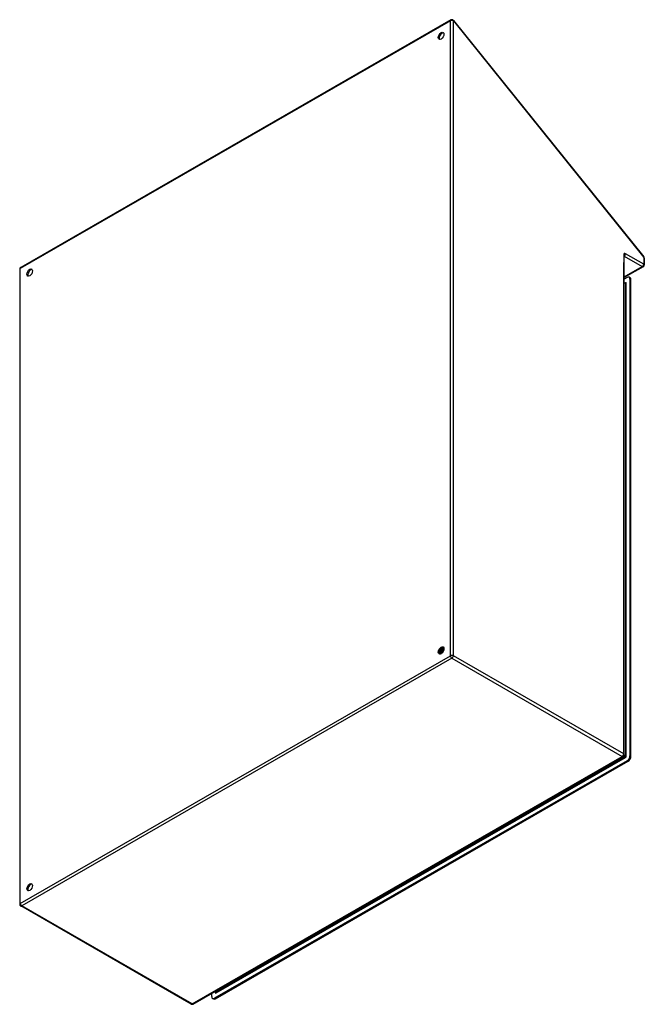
# Model space of a CAD drawing. Header units: inches. Extents: x 172.5 to 203.1, y 55.9 to 104.2.
import ezdxf

# ---------------------------------------------------------------- set-up
doc = ezdxf.new("R2010")
doc.units = ezdxf.units.IN
doc.header["$MEASUREMENT"] = 0
doc.layers.add('Visible Edges(ANSI)', color=7, linetype='Continuous', lineweight=25)
doc.layers.add('Visible Tangent Edges(ANSI)', color=7, linetype='Continuous', lineweight=25)

msp = doc.modelspace()

# ---------------------------------------------------------------- linework, layer by layer
at = {"layer": 'Visible Edges(ANSI)'}
for p, q in [((193.592, 104.143), (172.519, 92.007)), ((193.718, 104.119), (203.043, 92.525)), ((202.086, 92.593), (202.086, 92.591)), ((202.086, 68.127), (202.086, 92.591)), ((203.065, 92.463), (203.065, 92.134)), ((172.469, 91.921), (172.469, 60.797)), ((203.015, 92.048), (202.086, 91.513)), ((202.225, 91.52), (202.086, 91.44)), ((202.086, 91.279), (202.134, 91.251)), ((202.372, 91.502), (202.323, 91.53)), ((202.364, 91.439), (202.364, 68.072)), ((202.413, 68.044), (202.413, 91.412)), ((193.144, 73.361), (193.143, 73.362)), ((193.17, 73.369), (193.172, 73.368)), ((193.212, 73.365), (193.21, 73.366)), ((193.038, 73.119), (193.035, 73.121)), ((193.04, 73.105), (193.037, 73.107)), ((193.054, 73.162), (193.038, 73.152)), ((193.055, 73.126), (193.058, 73.125)), ((193.065, 73.232), (193.062, 73.234)), ((193.075, 73.085), (193.072, 73.087)), ((193.089, 73.142), (193.073, 73.132)), ((193.076, 73.1), (193.073, 73.101)), ((193.079, 73.26), (193.082, 73.259)), ((193.093, 73.108), (193.096, 73.106)), ((193.103, 73.216), (193.1, 73.218)), ((193.124, 73.121), (193.108, 73.112)), ((193.112, 73.081), (193.111, 73.082)), ((193.116, 73.245), (193.119, 73.243)), ((193.141, 73.201), (193.138, 73.202)), ((193.145, 73.344), (193.145, 73.326)), ((193.153, 73.229), (193.156, 73.228)), ((193.178, 73.345), (193.175, 73.346)), ((193.178, 73.185), (193.175, 73.186)), ((193.18, 73.324), (193.18, 73.306)), ((193.19, 73.214), (193.193, 73.213)), ((193.203, 73.353), (193.206, 73.351)), ((193.212, 73.329), (193.21, 73.33)), ((193.214, 73.304), (193.214, 73.286)), ((193.236, 73.336), (193.239, 73.335)), ((193.247, 73.345), (193.244, 73.346)), ((193.246, 73.313), (193.244, 73.314)), ((193.248, 73.307), (193.247, 73.307)), ((180.963, 55.906), (202.036, 68.041)), ((202.225, 67.83), (182.014, 56.192)), ((182.062, 56.164), (202.273, 67.803)), ((180.864, 55.906), (172.519, 60.712)), ((182.016, 56.512), (182.062, 56.486)), ((181.875, 56.272), (181.875, 56.431)), ((181.964, 56.154), (181.916, 56.182))]:
    msp.add_line(p, q, dxfattribs=at)
at = {"layer": 'Visible Edges(ANSI)', "flags": 128}
for points in [[(202.138, 91.25), (202.137, 91.25), (202.134, 91.251)], [(193.141, 73.36), (193.142, 73.356), (193.142, 73.352), (193.142, 73.347), (193.142, 73.342), (193.142, 73.338), (193.142, 73.333), (193.141, 73.328), (193.141, 73.323), (193.14, 73.319), (193.139, 73.314), (193.138, 73.309), (193.137, 73.304), (193.136, 73.299), (193.135, 73.294), (193.133, 73.289), (193.132, 73.284), (193.13, 73.279), (193.128, 73.274), (193.127, 73.269), (193.125, 73.264), (193.123, 73.259), (193.12, 73.254), (193.118, 73.249), (193.116, 73.245)], [(193.119, 73.243), (193.121, 73.248), (193.123, 73.253), (193.126, 73.258), (193.128, 73.263), (193.13, 73.268), (193.132, 73.273), (193.133, 73.278), (193.135, 73.284), (193.137, 73.289), (193.138, 73.294), (193.139, 73.299), (193.14, 73.304), (193.141, 73.309), (193.142, 73.314), (193.143, 73.319), (193.144, 73.324), (193.144, 73.329), (193.145, 73.333), (193.145, 73.338), (193.145, 73.343), (193.145, 73.348), (193.145, 73.352), (193.144, 73.357), (193.144, 73.361)], [(193.173, 73.346), (193.172, 73.347), (193.17, 73.347), (193.169, 73.348), (193.168, 73.348), (193.167, 73.349), (193.166, 73.35), (193.164, 73.35), (193.163, 73.351), (193.162, 73.351), (193.161, 73.352), (193.16, 73.353), (193.158, 73.353), (193.157, 73.354), (193.156, 73.355), (193.155, 73.355), (193.154, 73.356), (193.152, 73.356), (193.151, 73.357), (193.15, 73.358), (193.149, 73.358), (193.148, 73.359), (193.146, 73.359), (193.145, 73.36), (193.144, 73.361)], [(193.15, 73.366), (193.151, 73.366), (193.151, 73.366), (193.152, 73.367), (193.153, 73.367), (193.154, 73.367), (193.155, 73.367), (193.156, 73.367), (193.156, 73.367), (193.157, 73.367), (193.158, 73.367), (193.159, 73.368), (193.16, 73.368), (193.161, 73.368), (193.161, 73.368), (193.162, 73.368), (193.163, 73.368), (193.164, 73.368), (193.165, 73.369), (193.166, 73.369), (193.166, 73.369), (193.167, 73.369), (193.168, 73.369), (193.169, 73.369), (193.17, 73.369)], [(193.167, 73.376), (193.167, 73.376), (193.167, 73.376), (193.167, 73.375), (193.167, 73.375), (193.167, 73.375), (193.168, 73.374), (193.168, 73.374), (193.168, 73.374), (193.168, 73.374), (193.168, 73.373), (193.168, 73.373), (193.168, 73.373), (193.168, 73.373), (193.169, 73.372), (193.169, 73.372), (193.169, 73.372), (193.169, 73.371), (193.169, 73.371), (193.169, 73.371), (193.169, 73.371), (193.169, 73.37), (193.169, 73.37), (193.17, 73.37), (193.17, 73.369)], [(193.172, 73.368), (193.172, 73.368), (193.172, 73.369), (193.172, 73.369), (193.172, 73.37), (193.172, 73.37), (193.171, 73.37), (193.171, 73.371), (193.171, 73.371), (193.171, 73.371), (193.171, 73.372), (193.171, 73.372), (193.171, 73.373), (193.17, 73.373), (193.17, 73.373), (193.17, 73.374), (193.17, 73.374), (193.17, 73.374), (193.17, 73.375), (193.169, 73.375), (193.169, 73.375), (193.169, 73.376), (193.169, 73.376), (193.169, 73.377), (193.168, 73.377)], [(193.172, 73.368), (193.172, 73.367), (193.172, 73.366), (193.172, 73.366), (193.172, 73.365), (193.172, 73.364), (193.172, 73.363), (193.172, 73.362), (193.172, 73.361), (193.172, 73.36), (193.172, 73.359), (193.172, 73.359), (193.172, 73.358), (193.172, 73.357), (193.172, 73.356), (193.172, 73.355), (193.172, 73.354), (193.172, 73.353), (193.172, 73.352), (193.172, 73.352), (193.172, 73.351), (193.172, 73.35), (193.172, 73.349), (193.172, 73.348), (193.172, 73.347)], [(193.206, 73.351), (193.205, 73.353), (193.204, 73.355), (193.204, 73.356), (193.203, 73.358), (193.202, 73.359), (193.201, 73.361), (193.2, 73.362), (193.199, 73.364), (193.198, 73.365), (193.197, 73.367), (193.196, 73.368), (193.195, 73.369), (193.194, 73.371), (193.193, 73.372), (193.192, 73.373), (193.191, 73.374), (193.19, 73.375), (193.189, 73.377), (193.187, 73.378), (193.186, 73.379), (193.185, 73.38), (193.184, 73.381), (193.182, 73.382), (193.181, 73.382)], [(193.181, 73.382), (193.182, 73.381), (193.183, 73.381), (193.184, 73.38), (193.185, 73.379), (193.186, 73.378), (193.188, 73.376), (193.189, 73.375), (193.19, 73.374), (193.191, 73.373), (193.192, 73.372), (193.193, 73.371), (193.194, 73.37), (193.194, 73.368), (193.195, 73.367), (193.196, 73.366), (193.197, 73.364), (193.198, 73.363), (193.199, 73.362), (193.2, 73.36), (193.2, 73.359), (193.201, 73.357), (193.202, 73.356), (193.202, 73.354), (193.203, 73.353)], [(193.192, 73.373), (193.195, 73.372), (193.197, 73.372), (193.199, 73.371), (193.202, 73.37), (193.204, 73.369), (193.206, 73.368), (193.208, 73.367), (193.21, 73.366), (193.212, 73.365), (193.214, 73.363), (193.216, 73.362), (193.218, 73.36), (193.22, 73.359), (193.222, 73.357), (193.224, 73.355), (193.225, 73.353), (193.227, 73.351), (193.228, 73.349), (193.23, 73.347), (193.231, 73.345), (193.233, 73.343), (193.234, 73.341), (193.235, 73.338), (193.236, 73.336)], [(193.239, 73.335), (193.238, 73.336), (193.237, 73.338), (193.237, 73.339), (193.236, 73.341), (193.235, 73.343), (193.234, 73.344), (193.233, 73.345), (193.232, 73.347), (193.231, 73.348), (193.23, 73.35), (193.229, 73.351), (193.228, 73.352), (193.227, 73.353), (193.225, 73.355), (193.224, 73.356), (193.223, 73.357), (193.222, 73.358), (193.22, 73.359), (193.219, 73.36), (193.218, 73.361), (193.217, 73.362), (193.215, 73.363), (193.214, 73.364), (193.212, 73.365)], [(193.021, 73.144), (193.025, 73.146), (193.028, 73.147), (193.032, 73.149), (193.036, 73.151), (193.039, 73.153), (193.043, 73.155), (193.046, 73.157), (193.05, 73.16), (193.053, 73.162), (193.057, 73.165), (193.061, 73.168), (193.064, 73.171), (193.068, 73.174), (193.071, 73.177), (193.074, 73.181), (193.078, 73.184), (193.081, 73.188), (193.084, 73.192), (193.088, 73.196), (193.091, 73.2), (193.094, 73.204), (193.097, 73.208), (193.1, 73.212), (193.103, 73.216)], [(193.1, 73.218), (193.097, 73.214), (193.094, 73.209), (193.091, 73.205), (193.088, 73.202), (193.085, 73.198), (193.082, 73.194), (193.079, 73.19), (193.076, 73.187), (193.073, 73.183), (193.069, 73.18), (193.066, 73.177), (193.063, 73.174), (193.059, 73.171), (193.056, 73.168), (193.052, 73.165), (193.049, 73.163), (193.046, 73.16), (193.042, 73.158), (193.039, 73.156), (193.035, 73.154), (193.032, 73.152), (193.028, 73.15), (193.025, 73.148), (193.022, 73.147)], [(193.035, 73.121), (193.034, 73.121), (193.034, 73.121), (193.033, 73.121), (193.032, 73.121), (193.032, 73.121), (193.031, 73.121), (193.031, 73.121), (193.03, 73.121), (193.03, 73.121), (193.029, 73.121), (193.029, 73.121), (193.028, 73.12), (193.027, 73.12), (193.027, 73.12), (193.026, 73.12), (193.026, 73.12), (193.025, 73.121), (193.025, 73.121), (193.024, 73.121), (193.024, 73.121), (193.023, 73.121), (193.023, 73.121), (193.022, 73.121), (193.022, 73.121)], [(193.022, 73.119), (193.022, 73.119), (193.023, 73.119), (193.024, 73.119), (193.024, 73.119), (193.025, 73.119), (193.026, 73.119), (193.026, 73.119), (193.027, 73.119), (193.027, 73.119), (193.028, 73.119), (193.029, 73.119), (193.029, 73.119), (193.03, 73.119), (193.031, 73.119), (193.032, 73.119), (193.032, 73.119), (193.033, 73.119), (193.034, 73.119), (193.034, 73.119), (193.035, 73.119), (193.036, 73.119), (193.036, 73.119), (193.037, 73.119), (193.038, 73.119)], [(193.073, 73.101), (193.07, 73.101), (193.068, 73.101), (193.065, 73.101), (193.063, 73.1), (193.06, 73.1), (193.058, 73.101), (193.055, 73.101), (193.053, 73.101), (193.051, 73.102), (193.049, 73.102), (193.046, 73.103), (193.044, 73.103), (193.042, 73.104), (193.04, 73.105), (193.038, 73.106), (193.036, 73.107), (193.034, 73.108), (193.033, 73.11), (193.031, 73.111), (193.029, 73.113), (193.027, 73.114), (193.026, 73.116), (193.024, 73.117), (193.023, 73.119)], [(193.035, 73.121), (193.034, 73.122), (193.034, 73.123), (193.033, 73.124), (193.033, 73.125), (193.033, 73.126), (193.032, 73.127), (193.032, 73.128), (193.031, 73.129), (193.031, 73.13), (193.03, 73.131), (193.03, 73.132), (193.03, 73.133), (193.029, 73.134), (193.029, 73.135), (193.028, 73.136), (193.028, 73.137), (193.027, 73.138), (193.027, 73.139), (193.027, 73.14), (193.026, 73.141), (193.026, 73.142), (193.025, 73.143), (193.025, 73.144), (193.024, 73.145)], [(193.028, 73.187), (193.03, 73.188), (193.032, 73.19), (193.034, 73.191), (193.036, 73.193), (193.038, 73.194), (193.04, 73.196), (193.042, 73.198), (193.044, 73.2), (193.046, 73.201), (193.048, 73.203), (193.049, 73.205), (193.051, 73.207), (193.053, 73.209), (193.055, 73.211), (193.057, 73.213), (193.059, 73.215), (193.061, 73.217), (193.062, 73.22), (193.064, 73.222), (193.066, 73.224), (193.068, 73.226), (193.069, 73.229), (193.071, 73.231), (193.073, 73.233)], [(193.029, 73.191), (193.031, 73.192), (193.032, 73.194), (193.034, 73.195), (193.035, 73.197), (193.037, 73.198), (193.039, 73.2), (193.04, 73.201), (193.042, 73.203), (193.043, 73.205), (193.045, 73.206), (193.046, 73.208), (193.048, 73.21), (193.05, 73.212), (193.051, 73.213), (193.053, 73.215), (193.054, 73.217), (193.055, 73.219), (193.057, 73.221), (193.058, 73.223), (193.06, 73.225), (193.061, 73.226), (193.063, 73.228), (193.064, 73.23), (193.065, 73.232)], [(193.05, 73.137), (193.049, 73.137), (193.048, 73.138), (193.048, 73.138), (193.047, 73.139), (193.046, 73.139), (193.045, 73.14), (193.044, 73.14), (193.043, 73.14), (193.042, 73.141), (193.042, 73.141), (193.041, 73.142), (193.04, 73.142), (193.039, 73.143), (193.038, 73.143), (193.037, 73.144), (193.036, 73.144), (193.036, 73.145), (193.035, 73.145), (193.034, 73.145), (193.033, 73.146), (193.032, 73.146), (193.031, 73.147), (193.031, 73.147), (193.03, 73.148)], [(193.062, 73.234), (193.061, 73.232), (193.06, 73.23), (193.059, 73.228), (193.057, 73.227), (193.056, 73.225), (193.055, 73.223), (193.054, 73.222), (193.052, 73.22), (193.051, 73.218), (193.05, 73.217), (193.048, 73.215), (193.047, 73.214), (193.046, 73.212), (193.044, 73.211), (193.043, 73.209), (193.042, 73.208), (193.04, 73.206), (193.039, 73.205), (193.038, 73.203), (193.036, 73.202), (193.035, 73.2), (193.033, 73.199), (193.032, 73.198), (193.031, 73.196)], [(193.054, 73.128), (193.053, 73.127), (193.053, 73.127), (193.052, 73.127), (193.051, 73.126), (193.051, 73.126), (193.05, 73.126), (193.049, 73.125), (193.049, 73.125), (193.048, 73.125), (193.047, 73.124), (193.047, 73.124), (193.046, 73.124), (193.045, 73.123), (193.045, 73.123), (193.044, 73.123), (193.043, 73.122), (193.043, 73.122), (193.042, 73.122), (193.041, 73.121), (193.04, 73.121), (193.04, 73.12), (193.039, 73.12), (193.038, 73.12), (193.038, 73.119)], [(193.04, 73.105), (193.041, 73.104), (193.042, 73.104), (193.044, 73.103), (193.045, 73.103), (193.046, 73.102), (193.048, 73.102), (193.049, 73.101), (193.051, 73.101), (193.052, 73.1), (193.053, 73.1), (193.055, 73.1), (193.056, 73.099), (193.058, 73.099), (193.06, 73.099), (193.061, 73.099), (193.063, 73.099), (193.064, 73.099), (193.066, 73.099), (193.067, 73.099), (193.069, 73.099), (193.071, 73.099), (193.072, 73.099), (193.074, 73.1), (193.076, 73.1)], [(193.042, 73.155), (193.043, 73.153), (193.043, 73.152), (193.044, 73.151), (193.044, 73.15), (193.045, 73.149), (193.045, 73.148), (193.046, 73.146), (193.047, 73.145), (193.047, 73.144), (193.048, 73.143), (193.048, 73.142), (193.049, 73.14), (193.049, 73.139), (193.05, 73.138), (193.05, 73.137), (193.051, 73.136), (193.051, 73.134), (193.052, 73.133), (193.052, 73.132), (193.053, 73.131), (193.053, 73.13), (193.054, 73.129), (193.054, 73.127), (193.055, 73.126)], [(193.062, 73.234), (193.062, 73.234), (193.061, 73.234), (193.061, 73.235), (193.06, 73.235), (193.059, 73.235), (193.059, 73.236), (193.058, 73.236), (193.057, 73.236), (193.057, 73.237), (193.056, 73.237), (193.056, 73.238), (193.055, 73.238), (193.054, 73.238), (193.054, 73.239), (193.053, 73.239), (193.053, 73.239), (193.052, 73.24), (193.051, 73.24), (193.051, 73.241), (193.05, 73.241), (193.05, 73.241), (193.049, 73.242), (193.048, 73.242), (193.048, 73.242)], [(193.204, 73.176), (193.197, 73.178), (193.191, 73.181), (193.184, 73.184), (193.178, 73.187), (193.171, 73.19), (193.165, 73.193), (193.159, 73.195), (193.152, 73.198), (193.146, 73.201), (193.139, 73.204), (193.133, 73.207), (193.126, 73.21), (193.12, 73.213), (193.113, 73.215), (193.107, 73.218), (193.1, 73.221), (193.094, 73.224), (193.087, 73.227), (193.081, 73.23), (193.074, 73.233), (193.068, 73.236), (193.062, 73.238), (193.055, 73.241), (193.049, 73.244)], [(193.054, 73.162), (193.057, 73.163), (193.059, 73.165), (193.062, 73.166), (193.064, 73.168), (193.067, 73.17), (193.069, 73.172), (193.072, 73.173), (193.074, 73.175), (193.076, 73.178), (193.079, 73.18), (193.081, 73.182), (193.083, 73.184), (193.086, 73.187), (193.088, 73.189), (193.09, 73.192), (193.093, 73.194), (193.095, 73.197), (193.097, 73.2), (193.099, 73.202), (193.102, 73.205), (193.104, 73.208), (193.106, 73.211), (193.108, 73.214), (193.11, 73.217)], [(193.138, 73.202), (193.135, 73.197), (193.132, 73.193), (193.129, 73.189), (193.125, 73.184), (193.122, 73.18), (193.119, 73.176), (193.116, 73.172), (193.112, 73.169), (193.109, 73.165), (193.105, 73.161), (193.102, 73.158), (193.098, 73.154), (193.095, 73.151), (193.091, 73.148), (193.087, 73.145), (193.084, 73.143), (193.08, 73.14), (193.077, 73.138), (193.073, 73.135), (193.069, 73.133), (193.066, 73.131), (193.062, 73.129), (193.058, 73.128), (193.055, 73.126)], [(193.058, 73.125), (193.061, 73.126), (193.065, 73.128), (193.069, 73.13), (193.072, 73.132), (193.076, 73.134), (193.08, 73.136), (193.083, 73.139), (193.087, 73.141), (193.091, 73.144), (193.094, 73.147), (193.098, 73.15), (193.101, 73.153), (193.105, 73.156), (193.108, 73.16), (193.112, 73.163), (193.115, 73.167), (193.119, 73.171), (193.122, 73.175), (193.125, 73.179), (193.128, 73.183), (193.132, 73.187), (193.135, 73.192), (193.138, 73.196), (193.141, 73.201)], [(193.111, 73.082), (193.108, 73.081), (193.105, 73.081), (193.103, 73.081), (193.1, 73.081), (193.097, 73.08), (193.095, 73.08), (193.092, 73.081), (193.09, 73.081), (193.087, 73.081), (193.085, 73.082), (193.083, 73.082), (193.08, 73.083), (193.078, 73.084), (193.076, 73.085), (193.074, 73.086), (193.072, 73.087), (193.07, 73.088), (193.068, 73.089), (193.066, 73.091), (193.064, 73.092), (193.063, 73.094), (193.061, 73.096), (193.059, 73.097), (193.058, 73.099)], [(193.062, 73.27), (193.063, 73.27), (193.063, 73.269), (193.064, 73.269), (193.065, 73.268), (193.066, 73.268), (193.066, 73.268), (193.067, 73.267), (193.068, 73.267), (193.068, 73.266), (193.069, 73.266), (193.07, 73.265), (193.07, 73.265), (193.071, 73.265), (193.072, 73.264), (193.072, 73.264), (193.073, 73.263), (193.074, 73.263), (193.074, 73.263), (193.075, 73.262), (193.076, 73.262), (193.077, 73.261), (193.077, 73.261), (193.078, 73.261), (193.079, 73.26)], [(193.073, 73.101), (193.072, 73.102), (193.072, 73.103), (193.071, 73.105), (193.071, 73.106), (193.07, 73.107), (193.07, 73.108), (193.069, 73.109), (193.069, 73.11), (193.069, 73.111), (193.068, 73.112), (193.068, 73.113), (193.067, 73.114), (193.067, 73.115), (193.066, 73.116), (193.066, 73.117), (193.065, 73.118), (193.065, 73.119), (193.064, 73.12), (193.064, 73.121), (193.064, 73.122), (193.063, 73.123), (193.063, 73.124), (193.062, 73.125), (193.062, 73.126)], [(193.073, 73.233), (193.072, 73.233), (193.072, 73.233), (193.072, 73.233), (193.071, 73.233), (193.071, 73.233), (193.071, 73.233), (193.071, 73.233), (193.07, 73.233), (193.07, 73.233), (193.07, 73.233), (193.069, 73.233), (193.069, 73.233), (193.069, 73.233), (193.068, 73.233), (193.068, 73.233), (193.068, 73.233), (193.068, 73.233), (193.067, 73.233), (193.067, 73.233), (193.067, 73.233), (193.066, 73.232), (193.066, 73.232), (193.066, 73.232), (193.065, 73.232)], [(193.089, 73.117), (193.088, 73.117), (193.087, 73.118), (193.086, 73.118), (193.085, 73.119), (193.084, 73.119), (193.083, 73.12), (193.082, 73.12), (193.081, 73.12), (193.08, 73.121), (193.079, 73.121), (193.078, 73.122), (193.077, 73.122), (193.077, 73.123), (193.076, 73.123), (193.075, 73.124), (193.074, 73.124), (193.073, 73.125), (193.072, 73.125), (193.071, 73.126), (193.07, 73.126), (193.069, 73.127), (193.068, 73.127), (193.067, 73.128), (193.066, 73.128)], [(193.1, 73.218), (193.099, 73.218), (193.098, 73.219), (193.097, 73.22), (193.095, 73.22), (193.094, 73.221), (193.093, 73.222), (193.092, 73.222), (193.091, 73.223), (193.09, 73.224), (193.089, 73.224), (193.087, 73.225), (193.086, 73.225), (193.085, 73.226), (193.084, 73.227), (193.083, 73.227), (193.082, 73.228), (193.081, 73.229), (193.079, 73.229), (193.078, 73.23), (193.077, 73.231), (193.076, 73.231), (193.075, 73.232), (193.074, 73.233), (193.073, 73.233)], [(193.075, 73.085), (193.076, 73.084), (193.077, 73.084), (193.078, 73.083), (193.08, 73.083), (193.081, 73.082), (193.082, 73.082), (193.084, 73.081), (193.085, 73.081), (193.086, 73.08), (193.088, 73.08), (193.089, 73.08), (193.091, 73.08), (193.092, 73.079), (193.094, 73.079), (193.095, 73.079), (193.096, 73.079), (193.098, 73.079), (193.1, 73.079), (193.101, 73.079), (193.103, 73.079), (193.104, 73.079), (193.106, 73.079), (193.107, 73.079), (193.109, 73.08)], [(193.092, 73.109), (193.092, 73.108), (193.091, 73.108), (193.09, 73.108), (193.09, 73.107), (193.089, 73.107), (193.088, 73.106), (193.088, 73.106), (193.087, 73.106), (193.086, 73.105), (193.086, 73.105), (193.085, 73.105), (193.084, 73.104), (193.083, 73.104), (193.083, 73.104), (193.082, 73.103), (193.081, 73.103), (193.081, 73.102), (193.08, 73.102), (193.079, 73.102), (193.079, 73.101), (193.078, 73.101), (193.077, 73.101), (193.076, 73.1), (193.076, 73.1)], [(193.103, 73.326), (193.102, 73.323), (193.102, 73.32), (193.101, 73.317), (193.1, 73.315), (193.099, 73.312), (193.099, 73.309), (193.098, 73.306), (193.097, 73.304), (193.096, 73.301), (193.095, 73.298), (193.094, 73.295), (193.093, 73.293), (193.092, 73.29), (193.091, 73.287), (193.09, 73.284), (193.089, 73.282), (193.088, 73.279), (193.086, 73.276), (193.085, 73.273), (193.084, 73.271), (193.083, 73.268), (193.081, 73.265), (193.08, 73.263), (193.079, 73.26)], [(193.08, 73.136), (193.081, 73.135), (193.081, 73.134), (193.082, 73.133), (193.082, 73.131), (193.083, 73.13), (193.083, 73.129), (193.084, 73.128), (193.084, 73.127), (193.085, 73.125), (193.085, 73.124), (193.086, 73.123), (193.086, 73.122), (193.087, 73.121), (193.087, 73.119), (193.088, 73.118), (193.089, 73.117), (193.089, 73.116), (193.09, 73.115), (193.09, 73.114), (193.091, 73.112), (193.091, 73.111), (193.092, 73.11), (193.092, 73.109), (193.093, 73.108)], [(193.082, 73.259), (193.083, 73.262), (193.085, 73.265), (193.086, 73.268), (193.087, 73.27), (193.089, 73.273), (193.09, 73.276), (193.091, 73.279), (193.092, 73.282), (193.094, 73.285), (193.095, 73.288), (193.096, 73.291), (193.097, 73.294), (193.098, 73.297), (193.099, 73.3), (193.1, 73.303), (193.101, 73.306), (193.102, 73.309), (193.103, 73.312), (193.103, 73.315), (193.104, 73.318), (193.105, 73.321), (193.106, 73.324), (193.106, 73.327), (193.107, 73.33)], [(193.082, 73.259), (193.082, 73.259), (193.082, 73.259), (193.082, 73.259), (193.083, 73.259), (193.083, 73.259), (193.083, 73.259), (193.084, 73.259), (193.084, 73.259), (193.084, 73.26), (193.084, 73.26), (193.085, 73.26), (193.085, 73.26), (193.085, 73.26), (193.086, 73.26), (193.086, 73.26), (193.086, 73.26), (193.086, 73.26), (193.087, 73.26), (193.087, 73.26), (193.087, 73.26), (193.087, 73.26), (193.088, 73.26), (193.088, 73.26), (193.088, 73.26)], [(193.088, 73.26), (193.09, 73.263), (193.091, 73.266), (193.092, 73.269), (193.094, 73.272), (193.095, 73.275), (193.096, 73.278), (193.097, 73.281), (193.099, 73.284), (193.1, 73.287), (193.101, 73.29), (193.102, 73.293), (193.102, 73.296), (193.103, 73.3), (193.104, 73.303), (193.105, 73.306), (193.106, 73.309), (193.106, 73.312), (193.107, 73.315), (193.107, 73.318), (193.108, 73.321), (193.108, 73.324), (193.109, 73.327), (193.109, 73.33), (193.109, 73.333)], [(193.088, 73.26), (193.089, 73.26), (193.091, 73.259), (193.092, 73.258), (193.093, 73.258), (193.094, 73.257), (193.095, 73.256), (193.096, 73.256), (193.097, 73.255), (193.099, 73.254), (193.1, 73.254), (193.101, 73.253), (193.102, 73.252), (193.103, 73.252), (193.104, 73.251), (193.105, 73.25), (193.107, 73.25), (193.108, 73.249), (193.109, 73.249), (193.11, 73.248), (193.111, 73.247), (193.112, 73.247), (193.113, 73.246), (193.115, 73.245), (193.116, 73.245)], [(193.089, 73.142), (193.092, 73.143), (193.094, 73.145), (193.097, 73.146), (193.1, 73.148), (193.102, 73.15), (193.105, 73.152), (193.107, 73.154), (193.11, 73.156), (193.112, 73.159), (193.115, 73.161), (193.117, 73.163), (193.12, 73.166), (193.122, 73.168), (193.125, 73.171), (193.127, 73.174), (193.129, 73.176), (193.132, 73.179), (193.134, 73.182), (193.136, 73.185), (193.138, 73.188), (193.141, 73.191), (193.143, 73.194), (193.145, 73.197), (193.147, 73.2)], [(193.175, 73.186), (193.172, 73.182), (193.169, 73.177), (193.166, 73.173), (193.163, 73.168), (193.16, 73.164), (193.157, 73.16), (193.154, 73.156), (193.15, 73.152), (193.147, 73.148), (193.143, 73.145), (193.14, 73.141), (193.136, 73.138), (193.133, 73.134), (193.129, 73.131), (193.126, 73.128), (193.122, 73.125), (193.118, 73.122), (193.115, 73.12), (193.111, 73.117), (193.107, 73.115), (193.104, 73.113), (193.1, 73.111), (193.097, 73.109), (193.093, 73.108)], [(193.097, 73.074), (193.097, 73.074), (193.097, 73.074), (193.097, 73.074), (193.097, 73.075), (193.096, 73.075), (193.096, 73.075), (193.096, 73.075), (193.096, 73.075), (193.096, 73.076), (193.095, 73.076), (193.095, 73.076), (193.095, 73.076), (193.095, 73.077), (193.094, 73.077), (193.094, 73.077), (193.094, 73.077), (193.094, 73.078), (193.094, 73.078), (193.093, 73.078), (193.093, 73.078), (193.093, 73.078), (193.093, 73.079), (193.093, 73.079), (193.093, 73.079)], [(193.096, 73.106), (193.1, 73.108), (193.103, 73.11), (193.107, 73.112), (193.111, 73.114), (193.114, 73.116), (193.118, 73.118), (193.121, 73.121), (193.125, 73.124), (193.129, 73.127), (193.132, 73.13), (193.136, 73.133), (193.139, 73.136), (193.143, 73.14), (193.146, 73.143), (193.15, 73.147), (193.153, 73.151), (193.157, 73.155), (193.16, 73.159), (193.163, 73.163), (193.166, 73.167), (193.169, 73.171), (193.172, 73.176), (193.175, 73.18), (193.178, 73.185)], [(193.111, 73.082), (193.11, 73.083), (193.11, 73.084), (193.109, 73.085), (193.109, 73.086), (193.108, 73.087), (193.108, 73.088), (193.107, 73.089), (193.107, 73.09), (193.106, 73.092), (193.106, 73.093), (193.105, 73.094), (193.105, 73.095), (193.104, 73.096), (193.104, 73.097), (193.103, 73.098), (193.103, 73.099), (193.102, 73.1), (193.102, 73.101), (193.101, 73.102), (193.101, 73.103), (193.1, 73.104), (193.1, 73.105), (193.099, 73.106), (193.099, 73.107)], [(193.11, 73.217), (193.109, 73.217), (193.109, 73.217), (193.109, 73.217), (193.109, 73.217), (193.108, 73.217), (193.108, 73.217), (193.108, 73.217), (193.108, 73.217), (193.107, 73.217), (193.107, 73.217), (193.107, 73.217), (193.106, 73.217), (193.106, 73.217), (193.106, 73.217), (193.106, 73.217), (193.105, 73.217), (193.105, 73.217), (193.105, 73.217), (193.104, 73.217), (193.104, 73.217), (193.104, 73.217), (193.104, 73.217), (193.103, 73.216), (193.103, 73.216)], [(193.128, 73.096), (193.127, 73.097), (193.126, 73.097), (193.125, 73.098), (193.123, 73.098), (193.122, 73.099), (193.121, 73.1), (193.12, 73.1), (193.119, 73.101), (193.118, 73.101), (193.117, 73.102), (193.116, 73.102), (193.115, 73.103), (193.114, 73.103), (193.113, 73.104), (193.112, 73.104), (193.111, 73.105), (193.11, 73.105), (193.109, 73.106), (193.108, 73.107), (193.107, 73.107), (193.106, 73.108), (193.105, 73.108), (193.104, 73.109), (193.103, 73.109)], [(193.138, 73.202), (193.136, 73.203), (193.135, 73.203), (193.134, 73.204), (193.133, 73.204), (193.132, 73.205), (193.131, 73.206), (193.129, 73.206), (193.128, 73.207), (193.127, 73.207), (193.126, 73.208), (193.125, 73.209), (193.124, 73.209), (193.122, 73.21), (193.121, 73.211), (193.12, 73.211), (193.119, 73.212), (193.118, 73.212), (193.117, 73.213), (193.116, 73.214), (193.114, 73.214), (193.113, 73.215), (193.112, 73.216), (193.111, 73.216), (193.11, 73.217)], [(193.118, 73.118), (193.118, 73.117), (193.119, 73.116), (193.119, 73.115), (193.119, 73.114), (193.12, 73.112), (193.12, 73.111), (193.121, 73.11), (193.121, 73.109), (193.122, 73.108), (193.122, 73.107), (193.123, 73.106), (193.123, 73.105), (193.124, 73.104), (193.124, 73.103), (193.125, 73.102), (193.125, 73.101), (193.126, 73.1), (193.126, 73.099), (193.127, 73.098), (193.127, 73.097), (193.128, 73.096), (193.128, 73.095), (193.129, 73.094), (193.129, 73.093)], [(193.119, 73.243), (193.119, 73.244), (193.119, 73.244), (193.12, 73.244), (193.12, 73.244), (193.12, 73.244), (193.12, 73.244), (193.121, 73.244), (193.121, 73.244), (193.121, 73.244), (193.121, 73.244), (193.122, 73.244), (193.122, 73.244), (193.122, 73.244), (193.122, 73.244), (193.123, 73.244), (193.123, 73.244), (193.123, 73.244), (193.123, 73.244), (193.124, 73.244), (193.124, 73.244), (193.124, 73.244), (193.125, 73.244), (193.125, 73.244), (193.125, 73.244)], [(193.124, 73.121), (193.127, 73.123), (193.129, 73.125), (193.132, 73.127), (193.135, 73.128), (193.137, 73.13), (193.14, 73.133), (193.143, 73.135), (193.145, 73.137), (193.148, 73.139), (193.151, 73.142), (193.153, 73.144), (193.156, 73.147), (193.158, 73.15), (193.161, 73.153), (193.163, 73.155), (193.166, 73.158), (193.168, 73.161), (193.171, 73.164), (193.173, 73.168), (193.175, 73.171), (193.178, 73.174), (193.18, 73.177), (193.182, 73.181), (193.184, 73.184)], [(193.125, 73.244), (193.127, 73.248), (193.128, 73.251), (193.13, 73.254), (193.131, 73.258), (193.132, 73.261), (193.134, 73.265), (193.135, 73.268), (193.136, 73.272), (193.137, 73.275), (193.138, 73.279), (193.139, 73.282), (193.14, 73.286), (193.141, 73.289), (193.141, 73.292), (193.142, 73.296), (193.143, 73.299), (193.143, 73.303), (193.144, 73.306), (193.144, 73.309), (193.144, 73.313), (193.145, 73.316), (193.145, 73.319), (193.145, 73.323), (193.145, 73.326)], [(193.125, 73.244), (193.126, 73.244), (193.127, 73.243), (193.128, 73.242), (193.13, 73.242), (193.131, 73.241), (193.132, 73.24), (193.133, 73.24), (193.134, 73.239), (193.135, 73.239), (193.137, 73.238), (193.138, 73.237), (193.139, 73.237), (193.14, 73.236), (193.141, 73.235), (193.142, 73.235), (193.144, 73.234), (193.145, 73.234), (193.146, 73.233), (193.147, 73.232), (193.148, 73.232), (193.149, 73.231), (193.151, 73.23), (193.152, 73.23), (193.153, 73.229)], [(193.147, 73.2), (193.147, 73.201), (193.146, 73.201), (193.146, 73.201), (193.146, 73.201), (193.146, 73.201), (193.145, 73.201), (193.145, 73.201), (193.145, 73.201), (193.145, 73.201), (193.144, 73.201), (193.144, 73.201), (193.144, 73.201), (193.144, 73.201), (193.143, 73.201), (193.143, 73.201), (193.143, 73.201), (193.142, 73.201), (193.142, 73.201), (193.142, 73.201), (193.142, 73.201), (193.141, 73.201), (193.141, 73.201), (193.141, 73.201), (193.141, 73.201)], [(193.175, 73.346), (193.174, 73.346), (193.173, 73.346), (193.172, 73.346), (193.17, 73.345), (193.169, 73.345), (193.168, 73.345), (193.167, 73.345), (193.165, 73.345), (193.164, 73.344), (193.163, 73.344), (193.161, 73.344), (193.16, 73.344), (193.159, 73.343), (193.158, 73.343), (193.156, 73.343), (193.155, 73.343), (193.154, 73.343), (193.153, 73.342), (193.151, 73.342), (193.15, 73.342), (193.149, 73.342), (193.147, 73.342), (193.146, 73.341), (193.145, 73.341)], [(193.175, 73.186), (193.174, 73.187), (193.173, 73.187), (193.172, 73.188), (193.17, 73.189), (193.169, 73.189), (193.168, 73.19), (193.167, 73.19), (193.166, 73.191), (193.164, 73.191), (193.163, 73.192), (193.162, 73.193), (193.161, 73.193), (193.16, 73.194), (193.159, 73.194), (193.157, 73.195), (193.156, 73.196), (193.155, 73.196), (193.154, 73.197), (193.153, 73.197), (193.152, 73.198), (193.15, 73.199), (193.149, 73.199), (193.148, 73.2), (193.147, 73.2)], [(193.175, 73.346), (193.176, 73.342), (193.176, 73.338), (193.177, 73.333), (193.177, 73.329), (193.177, 73.324), (193.177, 73.319), (193.177, 73.314), (193.176, 73.31), (193.176, 73.305), (193.175, 73.3), (193.174, 73.295), (193.173, 73.29), (193.172, 73.285), (193.171, 73.28), (193.17, 73.275), (193.168, 73.269), (193.167, 73.264), (193.165, 73.259), (193.163, 73.254), (193.161, 73.249), (193.159, 73.244), (193.157, 73.239), (193.155, 73.234), (193.153, 73.229)], [(193.156, 73.228), (193.158, 73.233), (193.16, 73.238), (193.162, 73.243), (193.164, 73.248), (193.166, 73.253), (193.168, 73.258), (193.17, 73.263), (193.171, 73.268), (193.173, 73.273), (193.174, 73.278), (193.175, 73.283), (193.176, 73.288), (193.177, 73.293), (193.178, 73.298), (193.178, 73.303), (193.179, 73.308), (193.179, 73.313), (193.18, 73.318), (193.18, 73.323), (193.18, 73.327), (193.179, 73.332), (193.179, 73.336), (193.179, 73.341), (193.178, 73.345)], [(193.156, 73.228), (193.156, 73.228), (193.156, 73.228), (193.157, 73.228), (193.157, 73.228), (193.157, 73.228), (193.157, 73.228), (193.158, 73.228), (193.158, 73.228), (193.158, 73.228), (193.158, 73.228), (193.159, 73.228), (193.159, 73.228), (193.159, 73.228), (193.159, 73.228), (193.159, 73.228), (193.16, 73.228), (193.16, 73.228), (193.16, 73.228), (193.16, 73.228), (193.161, 73.228), (193.161, 73.228), (193.161, 73.228), (193.161, 73.228), (193.162, 73.228)], [(193.162, 73.228), (193.163, 73.231), (193.164, 73.235), (193.166, 73.238), (193.167, 73.241), (193.168, 73.244), (193.169, 73.248), (193.17, 73.251), (193.172, 73.254), (193.172, 73.258), (193.173, 73.261), (193.174, 73.264), (193.175, 73.268), (193.176, 73.271), (193.176, 73.274), (193.177, 73.277), (193.178, 73.281), (193.178, 73.284), (193.179, 73.287), (193.179, 73.29), (193.179, 73.293), (193.179, 73.297), (193.18, 73.3), (193.18, 73.303), (193.18, 73.306)], [(193.162, 73.228), (193.163, 73.228), (193.164, 73.227), (193.165, 73.226), (193.166, 73.226), (193.167, 73.225), (193.169, 73.225), (193.17, 73.224), (193.171, 73.223), (193.172, 73.223), (193.173, 73.222), (193.175, 73.222), (193.176, 73.221), (193.177, 73.22), (193.178, 73.22), (193.179, 73.219), (193.18, 73.219), (193.182, 73.218), (193.183, 73.217), (193.184, 73.217), (193.185, 73.216), (193.186, 73.216), (193.187, 73.215), (193.189, 73.214), (193.19, 73.214)], [(193.172, 73.347), (193.173, 73.347), (193.175, 73.348), (193.176, 73.348), (193.177, 73.348), (193.178, 73.348), (193.18, 73.349), (193.181, 73.349), (193.182, 73.349), (193.184, 73.349), (193.185, 73.349), (193.186, 73.35), (193.188, 73.35), (193.189, 73.35), (193.19, 73.35), (193.191, 73.351), (193.193, 73.351), (193.194, 73.351), (193.195, 73.351), (193.197, 73.352), (193.198, 73.352), (193.199, 73.352), (193.201, 73.352), (193.202, 73.353), (193.203, 73.353)], [(193.205, 73.329), (193.204, 73.33), (193.203, 73.331), (193.202, 73.331), (193.2, 73.332), (193.199, 73.332), (193.198, 73.333), (193.197, 73.333), (193.196, 73.334), (193.195, 73.335), (193.194, 73.335), (193.193, 73.336), (193.192, 73.336), (193.191, 73.337), (193.189, 73.337), (193.188, 73.338), (193.187, 73.338), (193.186, 73.339), (193.185, 73.34), (193.184, 73.34), (193.183, 73.341), (193.182, 73.341), (193.181, 73.342), (193.18, 73.342), (193.178, 73.343)], [(193.184, 73.184), (193.184, 73.184), (193.183, 73.184), (193.183, 73.184), (193.183, 73.184), (193.183, 73.184), (193.183, 73.184), (193.182, 73.184), (193.182, 73.184), (193.182, 73.185), (193.182, 73.185), (193.181, 73.185), (193.181, 73.185), (193.181, 73.185), (193.181, 73.185), (193.18, 73.185), (193.18, 73.185), (193.18, 73.185), (193.18, 73.185), (193.179, 73.185), (193.179, 73.185), (193.179, 73.185), (193.179, 73.185), (193.178, 73.185), (193.178, 73.185)], [(193.21, 73.33), (193.208, 73.33), (193.207, 73.33), (193.206, 73.33), (193.205, 73.329), (193.203, 73.329), (193.202, 73.329), (193.201, 73.329), (193.2, 73.328), (193.198, 73.328), (193.197, 73.328), (193.196, 73.328), (193.195, 73.327), (193.193, 73.327), (193.192, 73.327), (193.191, 73.327), (193.19, 73.327), (193.188, 73.326), (193.187, 73.326), (193.186, 73.326), (193.185, 73.326), (193.183, 73.325), (193.182, 73.325), (193.181, 73.325), (193.18, 73.325)], [(193.203, 73.175), (193.202, 73.175), (193.202, 73.176), (193.201, 73.176), (193.2, 73.176), (193.199, 73.177), (193.198, 73.177), (193.198, 73.178), (193.197, 73.178), (193.196, 73.178), (193.195, 73.179), (193.194, 73.179), (193.194, 73.179), (193.193, 73.18), (193.192, 73.18), (193.191, 73.181), (193.19, 73.181), (193.19, 73.181), (193.189, 73.182), (193.188, 73.182), (193.187, 73.183), (193.186, 73.183), (193.186, 73.183), (193.185, 73.184), (193.184, 73.184)], [(193.21, 73.33), (193.21, 73.326), (193.211, 73.322), (193.211, 73.317), (193.212, 73.313), (193.212, 73.308), (193.212, 73.304), (193.212, 73.299), (193.211, 73.294), (193.211, 73.289), (193.21, 73.284), (193.21, 73.279), (193.209, 73.274), (193.208, 73.269), (193.207, 73.264), (193.206, 73.259), (193.204, 73.254), (193.203, 73.249), (193.201, 73.244), (193.2, 73.239), (193.198, 73.234), (193.196, 73.229), (193.194, 73.224), (193.192, 73.219), (193.19, 73.214)], [(193.193, 73.213), (193.195, 73.218), (193.197, 73.223), (193.199, 73.228), (193.201, 73.233), (193.203, 73.238), (193.204, 73.243), (193.206, 73.248), (193.207, 73.253), (193.209, 73.258), (193.21, 73.263), (193.211, 73.268), (193.212, 73.273), (193.213, 73.278), (193.213, 73.283), (193.214, 73.288), (193.214, 73.293), (193.214, 73.298), (193.214, 73.302), (193.214, 73.307), (193.214, 73.312), (193.214, 73.316), (193.214, 73.32), (193.213, 73.325), (193.212, 73.329)], [(193.193, 73.213), (193.193, 73.213), (193.193, 73.213), (193.193, 73.213), (193.194, 73.213), (193.194, 73.213), (193.194, 73.213), (193.194, 73.213), (193.195, 73.213), (193.195, 73.212), (193.195, 73.212), (193.195, 73.212), (193.196, 73.212), (193.196, 73.212), (193.196, 73.212), (193.196, 73.212), (193.196, 73.212), (193.197, 73.212), (193.197, 73.212), (193.197, 73.212), (193.197, 73.212), (193.198, 73.212), (193.198, 73.212), (193.198, 73.212), (193.198, 73.212)], [(193.198, 73.212), (193.199, 73.215), (193.201, 73.218), (193.202, 73.221), (193.203, 73.224), (193.204, 73.228), (193.205, 73.231), (193.206, 73.234), (193.207, 73.237), (193.208, 73.24), (193.209, 73.243), (193.21, 73.246), (193.21, 73.25), (193.211, 73.253), (193.212, 73.256), (193.212, 73.259), (193.213, 73.262), (193.213, 73.265), (193.213, 73.268), (193.214, 73.271), (193.214, 73.274), (193.214, 73.277), (193.214, 73.28), (193.214, 73.283), (193.215, 73.286)], [(193.198, 73.212), (193.199, 73.212), (193.2, 73.211), (193.201, 73.211), (193.202, 73.21), (193.202, 73.21), (193.203, 73.21), (193.204, 73.209), (193.205, 73.209), (193.206, 73.208), (193.207, 73.208), (193.207, 73.208), (193.208, 73.207), (193.209, 73.207), (193.21, 73.206), (193.211, 73.206), (193.212, 73.206), (193.213, 73.205), (193.213, 73.205), (193.214, 73.204), (193.215, 73.204), (193.216, 73.204), (193.217, 73.203), (193.218, 73.203), (193.219, 73.202)], [(193.206, 73.351), (193.206, 73.351), (193.206, 73.35), (193.206, 73.349), (193.206, 73.348), (193.206, 73.347), (193.206, 73.346), (193.206, 73.345), (193.206, 73.344), (193.206, 73.343), (193.206, 73.343), (193.206, 73.342), (193.206, 73.341), (193.206, 73.34), (193.206, 73.339), (193.206, 73.338), (193.206, 73.337), (193.206, 73.336), (193.206, 73.335), (193.206, 73.335), (193.206, 73.334), (193.206, 73.333), (193.206, 73.332), (193.206, 73.331), (193.205, 73.33)], [(193.205, 73.33), (193.207, 73.33), (193.208, 73.33), (193.209, 73.331), (193.211, 73.331), (193.212, 73.331), (193.213, 73.331), (193.215, 73.332), (193.216, 73.332), (193.217, 73.332), (193.218, 73.332), (193.22, 73.333), (193.221, 73.333), (193.222, 73.333), (193.224, 73.333), (193.225, 73.334), (193.226, 73.334), (193.227, 73.334), (193.229, 73.334), (193.23, 73.335), (193.231, 73.335), (193.233, 73.335), (193.234, 73.335), (193.235, 73.336), (193.236, 73.336)], [(193.237, 73.313), (193.236, 73.313), (193.235, 73.314), (193.234, 73.314), (193.233, 73.315), (193.232, 73.315), (193.231, 73.316), (193.23, 73.316), (193.229, 73.317), (193.228, 73.317), (193.227, 73.318), (193.226, 73.319), (193.225, 73.319), (193.224, 73.32), (193.223, 73.32), (193.222, 73.321), (193.221, 73.321), (193.22, 73.322), (193.219, 73.322), (193.218, 73.323), (193.217, 73.323), (193.216, 73.324), (193.215, 73.324), (193.214, 73.325), (193.213, 73.325)], [(193.244, 73.314), (193.242, 73.314), (193.241, 73.314), (193.24, 73.313), (193.239, 73.313), (193.238, 73.313), (193.236, 73.313), (193.235, 73.312), (193.234, 73.312), (193.233, 73.312), (193.231, 73.312), (193.23, 73.311), (193.229, 73.311), (193.228, 73.311), (193.227, 73.311), (193.225, 73.31), (193.224, 73.31), (193.223, 73.31), (193.222, 73.31), (193.221, 73.309), (193.219, 73.309), (193.218, 73.309), (193.217, 73.309), (193.216, 73.308), (193.214, 73.308)], [(193.227, 73.353), (193.228, 73.353), (193.229, 73.353), (193.23, 73.352), (193.231, 73.352), (193.231, 73.352), (193.232, 73.352), (193.233, 73.351), (193.234, 73.351), (193.235, 73.351), (193.236, 73.35), (193.237, 73.35), (193.237, 73.35), (193.238, 73.349), (193.239, 73.349), (193.24, 73.349), (193.241, 73.348), (193.241, 73.348), (193.242, 73.347), (193.243, 73.347), (193.244, 73.347), (193.245, 73.346), (193.245, 73.346), (193.246, 73.345), (193.247, 73.345)], [(193.239, 73.335), (193.239, 73.334), (193.239, 73.333), (193.239, 73.332), (193.239, 73.331), (193.239, 73.33), (193.239, 73.329), (193.239, 73.328), (193.239, 73.328), (193.239, 73.327), (193.239, 73.326), (193.239, 73.325), (193.239, 73.324), (193.239, 73.323), (193.239, 73.322), (193.239, 73.321), (193.239, 73.32), (193.239, 73.32), (193.239, 73.319), (193.239, 73.318), (193.239, 73.317), (193.239, 73.316), (193.239, 73.315), (193.239, 73.314), (193.239, 73.313)], [(193.244, 73.314), (193.244, 73.313), (193.244, 73.312), (193.244, 73.311), (193.244, 73.31), (193.245, 73.309), (193.245, 73.308), (193.245, 73.307), (193.245, 73.306), (193.245, 73.305), (193.245, 73.304), (193.246, 73.303), (193.246, 73.302), (193.246, 73.301), (193.246, 73.3), (193.246, 73.299), (193.246, 73.298), (193.246, 73.296), (193.246, 73.295), (193.246, 73.294), (193.246, 73.293), (193.246, 73.292), (193.246, 73.291), (193.246, 73.29), (193.246, 73.289)], [(193.245, 73.314), (193.245, 73.314), (193.245, 73.314), (193.245, 73.314), (193.245, 73.314), (193.245, 73.314), (193.246, 73.314), (193.246, 73.314), (193.246, 73.314), (193.246, 73.314), (193.246, 73.314), (193.246, 73.314), (193.247, 73.314), (193.247, 73.314), (193.247, 73.314), (193.247, 73.314), (193.247, 73.314), (193.248, 73.314), (193.248, 73.314), (193.248, 73.315), (193.248, 73.315), (193.248, 73.315), (193.248, 73.315), (193.249, 73.315), (193.249, 73.315)], [(193.248, 73.303), (193.248, 73.303), (193.248, 73.304), (193.248, 73.304), (193.248, 73.305), (193.248, 73.305), (193.248, 73.305), (193.248, 73.306), (193.248, 73.306), (193.248, 73.307), (193.247, 73.307), (193.247, 73.308), (193.247, 73.308), (193.247, 73.308), (193.247, 73.309), (193.247, 73.309), (193.247, 73.31), (193.247, 73.31), (193.247, 73.31), (193.247, 73.311), (193.247, 73.311), (193.247, 73.312), (193.247, 73.312), (193.246, 73.313), (193.246, 73.313)], [(182.062, 56.486), (182.065, 56.484), (182.065, 56.483)]]:
    msp.add_lwpolyline(points, dxfattribs=at)
at = {"layer": 'Visible Edges(ANSI)'}
for centre, start, end in [((193.641, 104.057), 38.8082, 119.936), ((202.966, 92.463), 0, 38.8082), ((172.568, 91.921), 119.936, 180), ((202.966, 92.134), 299.936, 0), ((201.987, 68.127), 299.936, 0), ((172.568, 60.797), 180, 240.064), ((180.913, 55.992), 240.064, 299.936)]:
    msp.add_arc(centre, 0.099, start, end, dxfattribs=at)
for centre in [(193.111, 103.365), (172.958, 91.76), (193.111, 73.24), (172.958, 61.635)]:
    msp.add_ellipse(centre, major_axis=(0.097, 0.169), ratio=0.578093, dxfattribs=at)
for centre, major_axis, start_param, end_param in [((193.159, 103.337), (0.097, 0.169), 0.24866, 2.892933), ((173.006, 91.732), (0.097, 0.169), 0.24866, 2.892933), ((202.225, 91.359), (0.098, 0.171), 5.495853, 7.06665), ((202.273, 91.331), (0.098, 0.171), 5.495853, 6.283185), ((193.159, 73.212), (0.097, 0.169), 0.24866, 2.892933), ((202.225, 67.991), (-0.098, -0.171), 0.783464, 2.354261), ((202.273, 67.964), (0.098, 0.171), 3.925057, 5.495853), ((173.006, 61.607), (0.097, 0.169), 0.24866, 2.892933), ((182.014, 56.353), (-0.098, -0.171), 5.495853, 7.06665), ((182.062, 56.325), (-0.098, -0.171), 0, 0.783464)]:
    msp.add_ellipse(centre, major_axis=major_axis, ratio=0.578093, start_param=start_param, end_param=end_param, dxfattribs=at)
at = {"layer": 'Visible Tangent Edges(ANSI)'}
for p, q in [((193.571, 104.097), (172.498, 91.962)), ((193.571, 72.973), (193.571, 104.097)), ((193.711, 104.097), (203.036, 92.503)), ((193.711, 72.973), (193.711, 104.097)), ((203.036, 92.174), (202.148, 92.685)), ((202.057, 92.632), (202.057, 92.254)), ((202.057, 68.248), (202.057, 92.254)), ((202.086, 92.56), (202.966, 92.053)), ((203.036, 92.503), (203.036, 92.174)), ((172.498, 60.838), (172.498, 91.962)), ((202.086, 91.546), (202.966, 92.053)), ((202.086, 91.268), (202.14, 91.237)), ((202.14, 91.262), (202.127, 91.255)), ((202.14, 91.237), (202.14, 68.066)), ((202.184, 68.066), (202.184, 91.237)), ((202.364, 91.439), (202.413, 91.412)), ((172.498, 60.838), (193.571, 72.973)), ((202.057, 68.167), (193.711, 72.973)), ((193.641, 72.852), (172.568, 60.716)), ((193.641, 72.852), (201.987, 68.046)), ((202.057, 68.248), (202.057, 68.167)), ((202.061, 68.061), (202.118, 68.028)), ((202.14, 68.066), (202.082, 68.1)), ((202.413, 68.044), (202.364, 68.072)), ((180.913, 55.911), (201.987, 68.046)), ((202.118, 68.028), (182.078, 56.487)), ((182.099, 56.449), (202.14, 67.99)), ((202.225, 67.83), (202.273, 67.803)), ((180.913, 55.911), (172.568, 60.716)), ((182.078, 56.487), (182.025, 56.518)), ((182.056, 56.49), (182.056, 56.475)), ((182.062, 56.164), (182.014, 56.192))]:
    msp.add_line(p, q, dxfattribs=at)
for centre, major_axis, ratio, start_param, end_param in [((193.641, 104.057), (-0.0494, 0.0858), 0.578093, 0, 0.787332), ((193.641, 104.057), (-0.099, 0), 0.575862, 3.926991, 5.497787), ((193.641, 104.057), (0.0771, 0.062), 0.212712, 5.650103, 6.283185), ((202.148, 92.579), (-0.065, 0.113), 0.578093, 5.499721, 7.070517), ((202.078, 92.645), (-0.0494, -0.0858), 0.578093, 0.88472, 2.354261), ((201.987, 92.591), (0.099, 0), 0.575862, 0, 0.785398), ((202.966, 92.463), (0.0771, 0.062), 0.212712, 5.650103, 6.283185), ((202.966, 92.463), (0.099, 0), 0.575862, 0, 0.785398), ((172.568, 91.921), (-0.099, 0), 0.575862, 5.497787, 6.283185), ((172.568, 91.921), (-0.0494, 0.0858), 0.578093, 0, 0.787332), ((202.966, 92.134), (0.0494, 0.0858), 0.578093, 3.925057, 5.495853), ((202.966, 92.134), (0.0494, -0.0858), 0.578093, 5.499721, 6.283185), ((202.966, 92.134), (0.099, 0), 0.575862, 0, 0.785398), ((202.118, 91.224), (0.0155, 0.0269), 0.578093, 5.495853, 6.283185), ((202.118, 91.275), (0.0155, -0.0269), 0.578093, 0.178676, 0.787332), ((202.14, 91.211), (0.0309, 0.0537), 0.578093, 5.495853, 7.06665), ((202.162, 91.249), (-0.031, 0), 0.575862, 0.785398, 2.356194), ((193.641, 72.933), (0.099, 0), 0.575862, 0.785398, 2.356194), ((193.641, 72.933), (0.0494, -0.0858), 0.578093, 3.928925, 5.499721), ((193.641, 72.933), (-0.0494, -0.0858), 0.578093, 0.783464, 2.354261), ((201.987, 68.127), (0.0494, 0.0858), 0.578093, 3.925057, 5.495853), ((201.987, 68.127), (0.099, 0), 0.575862, 0, 0.785398), ((202.118, 68.053), (-0.0155, -0.0269), 0.578093, 0.783464, 2.354261), ((202.14, 68.041), (0.0309, 0.0537), 0.578093, 3.925057, 5.495853), ((202.162, 68.079), (0.031, 0), 0.575862, 3.926991, 5.497787), ((201.987, 68.127), (0.0494, -0.0858), 0.578093, 5.499721, 6.283185), ((202.118, 68.003), (-0.0155, 0.0269), 0.578093, 3.928925, 5.499721), ((172.568, 60.797), (-0.099, 0), 0.575862, 5.497787, 6.283185), ((172.568, 60.797), (-0.0494, 0.0858), 0.578093, 0.787332, 2.358128), ((172.568, 60.797), (-0.0494, -0.0858), 0.578093, 0, 0.783464), ((182.034, 56.488), (0.031, 0), 0.575862, 5.497787, 6.100442), ((182.099, 56.5), (-0.0309, -0.0537), 0.578093, 5.495853, 7.06665), ((182.078, 56.513), (-0.0155, -0.0269), 0.578093, 0, 0.783464), ((182.078, 56.462), (0.0155, -0.0269), 0.578093, 0.787332, 2.358128), ((180.913, 55.992), (-0.0494, -0.0858), 0.578093, 0, 0.783464), ((180.913, 55.992), (0.0494, -0.0858), 0.578093, 5.499721, 6.283185)]:
    msp.add_ellipse(centre, major_axis=major_axis, ratio=ratio, start_param=start_param, end_param=end_param, dxfattribs=at)

doc.saveas('drawing.dxf')
